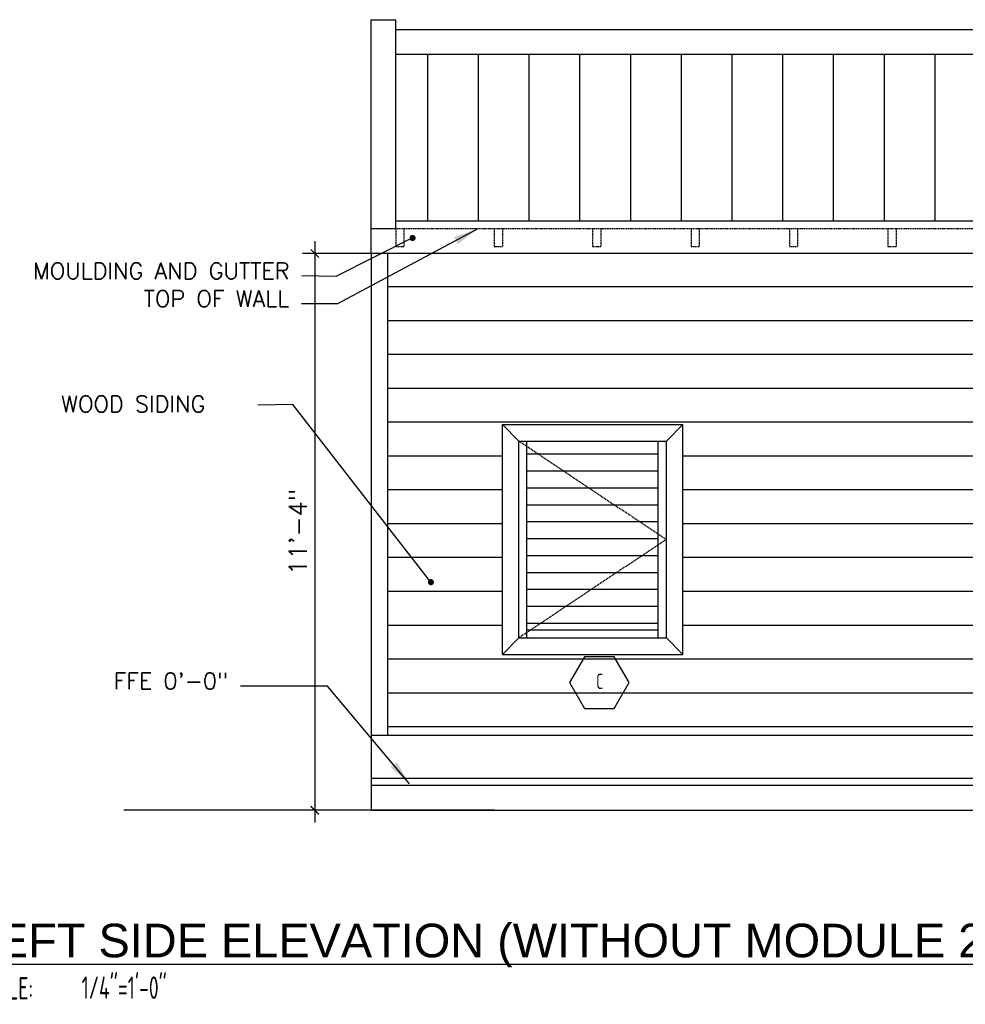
# Model space of a CAD drawing. Header units: inches. Extents: x -3803 to 30720, y -3756 to 4522.
# Tile 26 of 52: x 29507 to 29737, y 2135 to 2375. Entities that reach past the tile are written whole.
import ezdxf
from ezdxf.enums import TextEntityAlignment as Align

# ---------------------------------------------------------------- set-up
doc = ezdxf.new("R2010")
doc.units = ezdxf.units.IN
doc.header["$LTSCALE"] = 0.011
doc.header["$MEASUREMENT"] = 0
doc.header["$PDMODE"] = 1
doc.linetypes.add('DASHED', pattern=[0.75, 0.5, -0.25])
doc.layers.get('0').update_dxf_attribs({"linetype": 'CONTINUOUS'})
doc.layers.get('Defpoints').update_dxf_attribs({"linetype": 'CONTINUOUS'})
for name, color, linetype in [('a-door', 2, 'CONTINUOUS'), ('G-SYMB', 1, 'CONTINUOUS'), ('roof', 8, 'DASHED'), ('TEXT', 2, 'CONTINUOUS')]:
    doc.layers.add(name, color=color, linetype=linetype)
doc.layers.add('DIM', color=4, linetype='CONTINUOUS', lineweight=13)
doc.styles.add('LAR', font='arial.ttf', dxfattribs={"height": 0.25})
doc.styles.add('MED', font='archstyl.shx', dxfattribs={"width": 0.8, "height": 0.125})
doc.styles.add('ROMANS', font='romans.shx')
doc.styles.add('SMA', font='archstyl.shx', dxfattribs={"width": 0.8, "height": 0.0625})
doc.dimstyles.new('ANGEL', dxfattribs={"dimtxt": 4.375, "dimasz": 2, "dimexe": 3, "dimexo": 2, "dimgap": 1.5, "dimtad": 1, "dimdec": 0, "dimzin": 3, "dimdsep": 46, "dimlunit": 4, "dimtxsty": 'ROMANS', "dimblk": 'ARCHTICK', "dimcen": 0, "dimdle": 3, "dimclrd": 4, "dimclre": 4, "dimclrt": 2, "dimadec": 0, "dimazin": 0, "dimtfac": 1, "dimtdec": 0, "dimtmove": 1, "dimatfit": 3, "dimfxl": 1, "dimfrac": 2, "dimtolj": 1, "dimtzin": 0, "dimarcsym": 0})
doc.dimstyles.new('Copy of STANDARD', dxfattribs={"dimtxt": 8, "dimasz": 3, "dimexe": 3, "dimexo": 3, "dimgap": 3, "dimtad": 1, "dimrnd": 1, "dimzin": 3, "dimdsep": 46, "dimlunit": 4, "dimtxsty": 'Standard', "dimblk": 'ARCHTICK', "dimcen": 3, "dimdle": 3, "dimadec": 0, "dimazin": 0, "dimtfac": 1, "dimtix": 1, "dimtofl": 0, "dimtmove": 1, "dimatfit": 3, "dimfxl": 3, "dimtolj": 1, "dimtzin": 0, "dimlwd": -1, "dimlwe": -1, "dimarcsym": 0})

# ---------------------------------------------------------------- blocks, each defined once
blk = doc.blocks.new('AINC-TITLE')
at = {"layer": 'G-SYMB', "color": 4, "linetype": 'Continuous', "style": 'MED', "width": 0.75}
blk.add_text('SCALE:', height=0.125, dxfattribs=at).set_placement((-0.8802076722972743, -0.3073332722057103))
at = {"layer": 'G-SYMB', "color": 1, "linetype": 'Continuous', "style": 'LAR'}
blk.add_attdef('%%UDRAWING-TITLE', (-0.895149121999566, -0.07174532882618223), '', height=0.1875, dxfattribs=at)
at = {"layer": 'G-SYMB', "color": 4, "linetype": 'Continuous', "style": 'MED', "width": 0.75}
blk.add_attdef('SCALE', (-0.2765239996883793, -0.30362657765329), '', height=0.125, dxfattribs=at)
blk = doc.blocks.new('AINC-WINID')
at = {"layer": 'G-SYMB', "linetype": 'Continuous'}
blk.add_lwpolyline([(0.2577038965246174, 20.26712014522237), (0.1674929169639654, 20.42337014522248), (-0.01292904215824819, 20.42337014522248), (-0.1031400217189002, 20.26712014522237), (-0.01292904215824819, 20.11087014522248), (0.1674929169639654, 20.11087014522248)], close=True, dxfattribs=at)
at = {"layer": 'G-SYMB', "color": 4, "linetype": 'Continuous', "style": 'SMA', "width": 0.75}
blk.add_attdef('WNUM', text='', height=0.09375, dxfattribs=at).set_placement((0.07928445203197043, 20.27531187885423), align=Align.MIDDLE)
blk = doc.blocks.new('_ArchTick')
at = {"color": 0, "linetype": 'ByBlock', "const_width": 0.15}
blk.add_lwpolyline([(-0.5, -0.5), (0.5, 0.5)], dxfattribs=at)
blk = doc.blocks.new('*D229')
at = {"layer": 'Defpoints', "color": 0, "ltscale": 10, "transparency": 16777216}
for p in [(29624.58221585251, 2318.046012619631), (29578.83030915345, 2182.357685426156), (29624.58221585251, 2182.357685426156)]:
    blk.add_point(p, dxfattribs=at)
at = {"layer": 'DIM', "color": 4, "lineweight": -2, "ltscale": 10, "transparency": 16777216}
for p, q in [((29578.83030915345, 2321.046012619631), (29578.83030915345, 2179.357685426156)), ((29622.58221585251, 2318.046012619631), (29575.83030915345, 2318.046012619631)), ((29622.58221585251, 2182.357685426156), (29575.83030915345, 2182.357685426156))]:
    blk.add_line(p, q, dxfattribs=at)
at = {"layer": 'DIM', "color": 4, "lineweight": -2, "ltscale": 10, "transparency": 16777216, "xscale": 2, "yscale": 2, "zscale": 2}
for p, rotation in [((29578.83030915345, 2318.046012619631), 90), ((29578.83030915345, 2182.357685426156), 270)]:
    blk.add_blockref('_ArchTick', p, dxfattribs=dict(at, rotation=rotation))
at = {"layer": 'DIM', "color": 2, "ltscale": 10, "transparency": 16777216, "insert": (29574.72614248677, 2250.201849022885), "char_height": 4.375, "attachment_point": 5, "rotation": 90, "style": 'ROMANS'}
blk.add_mtext('\\A1;11\'-4"', dxfattribs=at)

msp = doc.modelspace()

# ---------------------------------------------------------------- hatches: boundary and pattern name
at = {"layer": 'a-door'}
h = msp.add_hatch(dxfattribs=at)
h.set_pattern_fill('LINE', color=256, scale=99, angle=90)
h.set_pattern_definition([(90, (2356.609927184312, -448.2907967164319), (-12.375, 7.577502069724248e-16), [])])
h.paths.add_polyline_path([(29874.5822158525, 2366.629418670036), (29598.5822158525, 2366.629418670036), (29598.5822158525, 2326.04601261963), (29874.5822158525, 2326.04601261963)])
h = msp.add_hatch(dxfattribs=at)
h.set_pattern_fill('LINE', color=3, scale=66)
h.set_pattern_definition([(0, (0, 0), (0, 8.25), [])])
h.paths.add_polyline_path([(29876.5822158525, 2318.04601261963), (29596.5822158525, 2318.04601261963), (29596.5822158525, 2200.607685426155), (29876.5822158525, 2200.607685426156)])
h.paths.add_polyline_path([(29668.58221585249, 2276.357685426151), (29668.5822158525, 2220.357685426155), (29624.5822158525, 2220.357685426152), (29624.5822158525, 2276.357685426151)], flags=16)
h.paths.add_polyline_path([(29664.58221585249, 2272.357685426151), (29664.5822158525, 2224.357685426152), (29628.5822158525, 2224.357685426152), (29628.5822158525, 2272.357685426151)], flags=0)
h.paths.add_polyline_path([(29743.57234631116, 2276.357685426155), (29787.57234631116, 2276.357685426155), (29787.57234631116, 2220.357685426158), (29743.57234631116, 2220.357685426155)], flags=16)
h.paths.add_polyline_path([(29747.57234631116, 2272.357685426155), (29783.57234631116, 2272.357685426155), (29783.57234631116, 2224.357685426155), (29747.57234631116, 2224.357685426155)], flags=0)
h = msp.add_hatch(dxfattribs=at)
h.set_pattern_fill('LINE', color=256, scale=33)
h.set_pattern_definition([(0, (4924.692975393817, -449.169830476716), (0, 4.125), [])])
h.paths.add_polyline_path([(29630.58221585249, 2270.208639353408), (29662.58221585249, 2270.208639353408), (29662.5822158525, 2226.357685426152), (29630.5822158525, 2226.357685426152)])

# ---------------------------------------------------------------- linework, layer by layer
at = {"color": 1}
for p, q in [((29592.5822158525, 2375.046012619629), (29598.58221585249, 2375.046012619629)), ((29598.5822158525, 2372.629418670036), (29874.5822158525, 2372.629418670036)), ((29598.5822158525, 2366.629418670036), (29874.5822158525, 2366.629418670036))]:
    msp.add_line(p, q, dxfattribs=at)
at = {"color": 4, "ltscale": 10}
for p, q in [((29592.5822158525, 2318.04601261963), (29592.5822158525, 2375.046012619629)), ((29598.5822158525, 2324.04601261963), (29598.5822158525, 2375.046012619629)), ((29598.5822158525, 2324.04601261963), (29592.5822158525, 2324.04601261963)), ((29880.5822158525, 2318.04601261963), (29592.5822158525, 2318.04601261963)), ((29592.5822158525, 2318.04601261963), (29592.5822158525, 2188.357685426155)), ((29596.5822158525, 2318.04601261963), (29596.5822158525, 2200.607685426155)), ((29624.5822158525, 2220.357685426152), (29624.5822158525, 2276.357685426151)), ((29624.5822158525, 2276.357685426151), (29668.58221585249, 2276.357685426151)), ((29624.5822158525, 2276.357685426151), (29628.5822158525, 2272.357685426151)), ((29664.58221585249, 2272.357685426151), (29668.58221585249, 2276.357685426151)), ((29668.5822158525, 2220.357685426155), (29668.58221585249, 2276.357685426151)), ((29628.5822158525, 2224.357685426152), (29624.5822158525, 2220.357685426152)), ((29664.5822158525, 2224.357685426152), (29668.5822158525, 2220.357685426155)), ((29624.5822158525, 2220.357685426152), (29668.5822158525, 2220.357685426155)), ((29880.5822158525, 2200.607685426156), (29592.5822158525, 2200.607685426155)), ((29880.5822158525, 2190.107685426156), (29592.5822158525, 2190.107685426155)), ((29880.5822158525, 2188.357685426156), (29592.5822158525, 2188.357685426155)), ((29592.5822158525, 2188.357685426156), (29592.5822158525, 2182.357685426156))]:
    msp.add_line(p, q, dxfattribs=at)
at = {"color": 6, "ltscale": 10}
for p, q in [((29598.5822158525, 2326.04601261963), (29874.5822158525, 2326.046012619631)), ((29592.5822158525, 2182.357685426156), (29532.2408569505, 2182.357685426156)), ((29592.5822158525, 2182.357685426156), (29880.5822158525, 2182.357685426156))]:
    msp.add_line(p, q, dxfattribs=at)
at = {"layer": 'a-door'}
for p, q in [((29628.5822158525, 2224.357685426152), (29628.5822158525, 2272.357685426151)), ((29628.5822158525, 2272.357685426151), (29664.58221585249, 2272.357685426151)), ((29630.5822158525, 2224.357685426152), (29630.5822158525, 2272.357685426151)), ((29662.5822158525, 2224.357685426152), (29662.5822158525, 2272.357685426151)), ((29664.5822158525, 2224.357685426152), (29664.58221585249, 2272.357685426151)), ((29630.5822158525, 2226.357685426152), (29662.5822158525, 2226.357685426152)), ((29628.5822158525, 2224.357685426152), (29664.5822158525, 2224.357685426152))]:
    msp.add_line(p, q, dxfattribs=at)
at = {"layer": 'roof', "ltscale": 53}
for p, q in [((29598.5822158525, 2324.04601261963), (29598.5822158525, 2319.779967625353)), ((29600.5822158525, 2324.04601261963), (29600.5822158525, 2319.779967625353)), ((29622.5822158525, 2324.04601261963), (29622.5822158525, 2319.779967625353)), ((29624.5822158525, 2324.04601261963), (29624.5822158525, 2319.779967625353)), ((29646.5822158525, 2324.04601261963), (29646.5822158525, 2319.779967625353)), ((29648.5822158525, 2324.04601261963), (29648.5822158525, 2319.779967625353)), ((29670.5822158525, 2324.04601261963), (29670.5822158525, 2319.779967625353)), ((29672.5822158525, 2324.04601261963), (29672.5822158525, 2319.779967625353)), ((29694.5822158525, 2324.04601261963), (29694.5822158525, 2319.779967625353)), ((29696.5822158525, 2324.04601261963), (29696.5822158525, 2319.779967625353)), ((29718.5822158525, 2324.04601261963), (29718.5822158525, 2319.779967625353)), ((29720.5822158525, 2324.04601261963), (29720.5822158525, 2319.779967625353)), ((29598.5822158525, 2319.779967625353), (29600.5822158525, 2319.779967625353)), ((29622.5822158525, 2319.734573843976), (29624.5822158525, 2319.734573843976)), ((29646.5822158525, 2319.779967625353), (29648.5822158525, 2319.779967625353)), ((29670.5822158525, 2319.734573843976), (29672.5822158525, 2319.734573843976)), ((29694.5822158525, 2319.734573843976), (29696.5822158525, 2319.734573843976)), ((29718.5822158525, 2319.779967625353), (29720.5822158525, 2319.779967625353))]:
    msp.add_line(p, q, dxfattribs=at)
msp.add_lwpolyline([(29598.5822158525, 2326.04601261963), (29874.5822158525, 2326.04601261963), (29874.5822158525, 2324.04601261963), (29598.5822158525, 2324.04601261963)], close=True, dxfattribs=at)
msp.add_lwpolyline([(29628.5822158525, 2272.357685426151), (29664.5822158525, 2248.357685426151), (29628.5822158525, 2224.357685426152)], dxfattribs=at)

# ---------------------------------------------------------------- block references
at = {"xscale": 40.22379667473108, "yscale": 40.22379667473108, "zscale": 40.22379667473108}
msp.add_blockref('AINC-WINID', (29645.11959708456, 1398.244857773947), dxfattribs=at).add_auto_attribs({'WNUM': 'C'})
at = {"layer": 'DIM', "xscale": 43.66204933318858, "yscale": 43.66204933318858, "zscale": 43.66204933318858}
msp.add_blockref('AINC-TITLE', (29534.0375851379, 2149.648579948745), dxfattribs=at).add_auto_attribs({'%%UDRAWING-TITLE': '%%ULEFT SIDE ELEVATION (WITHOUT MODULE 2)', 'SCALE': '1/4"=1\'-0"'})

# ---------------------------------------------------------------- texts
at = {"layer": 'TEXT', "color": 2, "char_height": 4.000692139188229, "width": 137.2542559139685}
for s, insert, attachment_point in [('{\\Fromans|c0;MOULDING AND GUTTER}', (29572.69296636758, 2315.82382235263), 3), ('{\\Fromans|c0;TOP OF WALL}', (29572.59758530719, 2309.030397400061), 3), ('{\\Fromans|c0;WOOD SIDING}', (29516.99207983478, 2283.356024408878), 1), ('{\\Fromans|c0;FFE 0\'-0"}', (29557.71148751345, 2215.860360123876), 3)]:
    msp.add_mtext(s, dxfattribs=dict(at, insert=insert, attachment_point=attachment_point))

# ---------------------------------------------------------------- dimensions: what is measured, and where the dimension line sits
at = {"layer": 'DIM', "ltscale": 10}
dim = msp.add_linear_dim(base=(29578.83030915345, 2182.357685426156), p1=(29624.58221585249, 2318.04601261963), p2=(29624.58221585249, 2182.357685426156), angle=90, dimstyle='ANGEL', dxfattribs=at)
dim.commit()
dim.dimension.update_dxf_attribs({"geometry": '*D229', "text_midpoint": (29574.72614248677, 2250.201849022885)})

# ---------------------------------------------------------------- leaders
at = {"layer": 'TEXT', "color": 9, "ltscale": 10}
msp.add_leader([(29618.57689211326, 2324.04601261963), (29584.40474259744, 2305.787097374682), (29575.59758530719, 2305.782278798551)], dimstyle='Copy of STANDARD', override={"dimasz": 6, "dimtad": 0}, dxfattribs=at)
at = {"layer": 'TEXT', "color": 9, "ltscale": 10, "annotation_type": 0, "has_hookline": 1}
for points, override, hookline_direction, text_width in [([(29602.68315577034, 2321.83793469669), (29583.97296245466, 2312.452749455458), (29575.69296636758, 2312.575703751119)], {"dimasz": 6, "dimtad": 0, "dimldrblk": 'DotSmall'}, 1, 70.10736701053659), ([(29607.15304730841, 2237.951093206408), (29573.49143752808, 2281.228870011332), (29564.93446880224, 2281.122192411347)], {"dimasz": 6, "dimtad": 0, "dimldrblk": 'DotSmall'}, 0, 39.05437564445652), ([(29601.93017012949, 2188.809753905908), (29581.97248706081, 2212.617060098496), (29560.71148751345, 2212.612241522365)], {"dimasz": 6, "dimtad": 0}, 1, 30.48146391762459)]:
    msp.add_leader(points, dimstyle='Copy of STANDARD', override=override, dxfattribs=dict(at, hookline_direction=hookline_direction, text_width=text_width))

doc.saveas('drawing.dxf')
